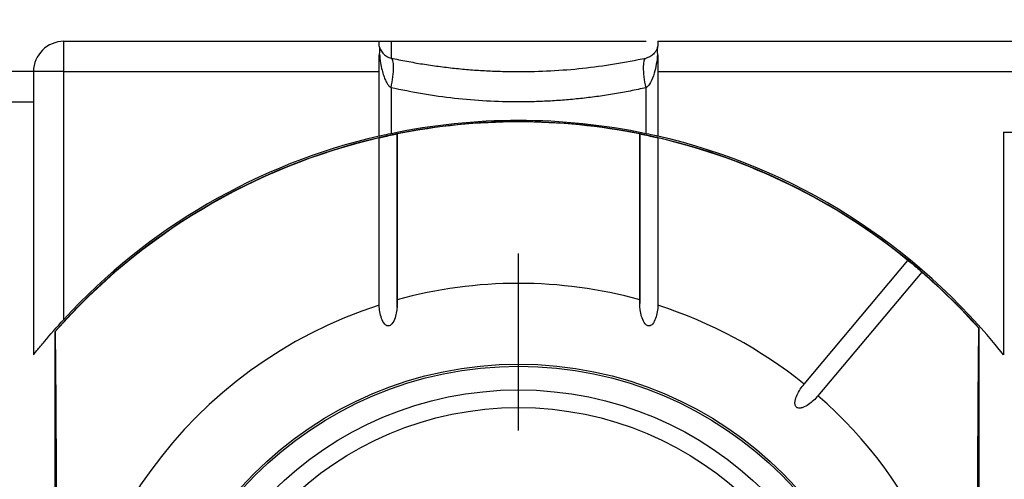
# Model space of a CAD drawing. Header units: millimetres. Extents: x 6 to 273, y 6 to 210.
# Tile 30 of 47: x 143.74 to 159.98, y 120.84 to 128.42. Entities that reach past the tile are written whole.
import ezdxf

# ---------------------------------------------------------------- set-up
doc = ezdxf.new("R2010")
doc.units = ezdxf.units.MM
doc.linetypes.add('SLD-Center', pattern=[19.05, 15.24, -1.27, 1.27, -1.27])
doc.linetypes.add('SLD-Solid', pattern=[0])
doc.layers.add('CENTER', color=40, linetype='SLD-Center')
doc.layers.add('DIMENSIONS', color=140, linetype='SLD-Solid', lineweight=25)
doc.styles.add('SLDTEXTSTYLE0', font='VERDANA.TTF')
doc.dimstyles.new('SLDDIMSTYLE0', dxfattribs={"dimtxt": 2.158008, "dimasz": 3.302, "dimexe": 0, "dimexo": 0.0625, "dimgap": 0.539502, "dimtad": 0, "dimtih": 1, "dimtoh": 1, "dimrnd": 1e-09, "dimzin": 4, "dimdsep": 46, "dimtxsty": 'SLDTEXTSTYLE0', "dimsah": 1, "dimcen": 0.09, "dimadec": 0, "dimazin": 1, "dimtfac": 1, "dimtofl": 0, "dimtmove": 0, "dimatfit": 3, "dimfxl": 0, "dimfrac": 2, "dimtolj": 1, "dimtzin": 12, "dimarcsym": 0})

# ---------------------------------------------------------------- blocks, each defined once
blk = doc.blocks.new('_D_5')
at = {"layer": 'DIMENSIONS'}
for p, q in [((118.966, 128.837), (118.966, 147.242)), ((244.966, 128.337), (244.966, 147.242)), ((118.966, 144.067), (180.659, 144.067)), ((183.584, 144.067), (182.859, 144.067)), ((182.859, 144.067), (182.859, 140.637)), ((189.996, 144.067), (190.721, 144.067)), ((190.721, 144.067), (190.721, 140.637)), ((244.966, 144.067), (192.92, 144.067)), ((182.859, 140.637), (183.584, 140.637)), ((190.721, 140.637), (189.996, 140.637))]:
    blk.add_line(p, q, dxfattribs=at)
for points in [[(118.966, 144.067), (122.268, 143.559), (122.268, 144.575)], [(244.966, 144.067), (241.664, 144.575), (241.664, 143.559)]]:
    blk.add_solid(points, dxfattribs=at)
at = {"layer": 'DIMENSIONS', "char_height": 2.1167, "attachment_point": 1, "style": 'SLDTEXTSTYLE0'}
for s, insert in [('126.0', (182.686, 147.238)), ('4.96', (183.584, 143.326))]:
    blk.add_mtext(s, dxfattribs=dict(at, insert=insert))
blk = doc.blocks.new('SW_CENTERMARKSYMBOL_7')
at = {"layer": 'CENTER', "color": 0}
for p, q in [((0, 5.08), (0, 7.9985)), ((0, 0), (0, 2.54)), ((-5.08, 0), (-7.9985, 0)), ((0, 0), (-2.54, 0)), ((0, 0), (0, -2.54)), ((0, 0), (2.54, 0)), ((5.08, 0), (7.9985, 0)), ((0, -5.08), (0, -7.9985))]:
    blk.add_line(p, q, dxfattribs=at)

msp = doc.modelspace()

# ---------------------------------------------------------------- linework, layer by layer
for p, q in [((144.466, 127.567), (144.466, 128.067)), ((144.466, 128.067), (149.666, 128.067)), ((149.666, 128.035), (149.666, 128.067)), ((149.666, 128.067), (149.864, 128.067)), ((149.864, 128.067), (149.864, 127.79)), ((149.864, 128.067), (154.069, 128.067)), ((154.266, 128.067), (167.566, 128.067)), ((154.266, 128.067), (154.266, 128.035)), ((149.666, 127.567), (149.666, 127.743)), ((154.266, 127.743), (154.266, 127.567)), ((143.966, 127.567), (143.066, 127.567)), ((143.966, 127.567), (143.966, 127.067)), ((144.466, 127.567), (143.966, 127.567)), ((144.466, 123.48), (144.466, 127.567)), ((144.466, 127.567), (149.666, 127.567)), ((149.666, 126.504), (149.666, 127.567)), ((154.266, 127.567), (154.266, 126.504)), ((154.266, 127.567), (167.566, 127.567)), ((149.864, 127.302), (149.864, 126.548)), ((154.069, 126.548), (154.069, 127.302)), ((143.066, 127.067), (143.966, 127.067)), ((143.966, 127.067), (143.966, 122.895)), ((149.965, 126.539), (149.965, 123.802)), ((149.966, 123.674), (149.966, 126.551)), ((153.966, 126.553), (153.966, 123.743)), ((153.967, 123.802), (153.967, 126.539)), ((159.966, 126.567), (167.566, 126.567)), ((159.966, 126.567), (159.966, 122.895)), ((149.667, 123.713), (149.667, 126.474)), ((154.265, 126.474), (154.265, 123.713)), ((156.676, 122.412), (158.388, 124.453)), ((158.618, 124.261), (156.905, 122.22)), ((144.316, 123.276), (144.325, 123.279)), ((144.316, 123.276), (144.316, 109.858)), ((159.557, 123.336), (159.566, 123.332)), ((159.566, 109.801), (159.566, 123.332))]:
    msp.add_line(p, q)
at = {"flags": 128}
for points in [[(144.325, 123.279), (144.334, 122.113), (144.34, 120.914), (144.345, 119.69), (144.348, 118.448), (144.35, 117.195), (144.35, 115.939), (144.348, 114.686), (144.345, 113.444), (144.34, 112.22), (144.334, 111.021), (144.325, 109.855)], [(159.557, 109.798), (159.549, 110.974), (159.542, 112.182), (159.537, 113.416), (159.534, 114.669), (159.532, 115.933), (159.532, 117.201), (159.534, 118.465), (159.537, 119.717), (159.542, 120.952), (159.549, 122.16), (159.557, 123.336)]]:
    msp.add_lwpolyline(points, dxfattribs=at)
for radius in [6.175, 6.14, 5.75, 5.458]:
    msp.add_circle((151.966, 116.567), radius)
for centre, radius, start, end in [((144.466, 127.567), 0.5, 90, 180), ((151.966, 116.567), 10.175, 41.675, 138.7503), ((151.966, 116.567), 10.17, 78.6534, 101.3466), ((151.966, 116.567), 10.17, 103.0639, 138.7014), ((151.966, 116.567), 10.2, 103.0317, 137.3321), ((151.966, 116.567), 10.17, 50.8451, 76.9361), ((151.966, 116.567), 10.2, 38.3427, 76.9683), ((151.966, 116.567), 10.17, 41.7236, 49.1549), ((151.966, 116.567), 7.507, 74.5401, 105.4599), ((151.966, 116.567), 7.507, 107.8335, 252.1665), ((151.966, 116.567), 7.507, 51.145, 72.1665), ((151.966, 116.567), 7.507, 311.145, 48.855)]:
    msp.add_arc(centre, radius, start, end)
for points in [[(149.674, 127.975), (149.667, 128), (149.666, 128.02), (149.666, 128.035)], [(154.266, 128.035), (154.266, 128.02), (154.265, 128), (154.259, 127.975)], [(149.666, 127.743), (149.666, 127.783), (149.667, 127.821), (149.674, 127.856)], [(154.259, 127.856), (154.265, 127.821), (154.266, 127.783), (154.266, 127.743)], [(149.864, 127.302), (149.889, 127.426), (149.919, 127.674), (149.889, 127.785), (149.864, 127.79)], [(154.069, 127.302), (154.043, 127.426), (154.014, 127.674), (154.043, 127.785), (154.069, 127.79)], [(149.864, 126.548), (150.549, 126.692), (151.25, 126.767), (151.966, 126.767)], [(151.966, 126.767), (152.683, 126.767), (153.383, 126.692), (154.069, 126.548)]]:
    msp.add_open_spline(points, degree=3)
for points, knots in [([(149.674, 127.856), (149.677, 127.873), (149.678, 127.89), (149.679, 127.905), (149.68, 127.918), (149.68, 127.931), (149.679, 127.942), (149.678, 127.954), (149.676, 127.965), (149.674, 127.975)], [0, 0, 0, 0, 0.0000643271, 0.0000643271, 0.0000643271, 0.0001166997, 0.0001166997, 0.0001166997, 0.0001700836, 0.0001700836, 0.0001700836, 0.0001700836]), ([(149.674, 127.975), (149.68, 127.95), (149.701, 127.9), (149.745, 127.85), (149.8, 127.811), (149.838, 127.796), (149.864, 127.79)], [0.211804, 0.211804, 0.211804, 0.211804, 0.52481, 0.846674, 1.007606, 1.329504, 1.329504, 1.329504, 1.329504]), ([(149.674, 127.856), (149.678, 127.807), (149.688, 127.718), (149.712, 127.598), (149.738, 127.504), (149.767, 127.43), (149.797, 127.374), (149.827, 127.33), (149.853, 127.31), (149.864, 127.302)], [0, 0, 0, 0, 0.245311, 0.449814, 0.613771, 0.738897, 0.844073, 0.930426, 1, 1, 1, 1]), ([(154.259, 127.975), (154.254, 127.959), (154.245, 127.929), (154.221, 127.889), (154.194, 127.858), (154.166, 127.833), (154.136, 127.814), (154.105, 127.8), (154.08, 127.793), (154.069, 127.79)], [0, 0, 0, 0, 0.245311, 0.449814, 0.613771, 0.738897, 0.844073, 0.930426, 1, 1, 1, 1]), ([(154.259, 127.856), (154.25, 127.741), (154.218, 127.559), (154.146, 127.378), (154.095, 127.319), (154.069, 127.302)], [-1.329503, -1.329503, -1.329503, -1.329503, -0.855564, -0.533701, -0.211837, -0.211837, -0.211837, -0.211837]), ([(154.259, 127.975), (154.257, 127.966), (154.255, 127.955), (154.254, 127.945), (154.253, 127.934), (154.253, 127.922), (154.253, 127.91), (154.254, 127.893), (154.256, 127.875), (154.259, 127.856)], [0, 0, 0, 0, 0.0000495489, 0.0000495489, 0.0000495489, 0.000099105, 0.000099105, 0.000099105, 0.00017035, 0.00017035, 0.00017035, 0.00017035]), ([(149.864, 127.79), (149.95, 127.773), (150.122, 127.737), (150.383, 127.692), (150.646, 127.654), (150.909, 127.622), (151.172, 127.598), (151.437, 127.58), (151.701, 127.57), (152.055, 127.565), (152.497, 127.577), (153.026, 127.619), (153.552, 127.688), (153.896, 127.756), (154.069, 127.79)], [0, 0, 0, 0, 0.063321, 0.126314, 0.189028, 0.251508, 0.313802, 0.375955, 0.438016, 0.500031, 0.624098, 0.748535, 0.873713, 1, 1, 1, 1]), ([(154.069, 127.302), (153.983, 127.283), (153.81, 127.245), (153.549, 127.198), (153.287, 127.158), (153.024, 127.125), (152.76, 127.099), (152.496, 127.081), (152.231, 127.07), (151.878, 127.064), (151.436, 127.076), (150.907, 127.121), (150.38, 127.193), (150.036, 127.265), (149.864, 127.302)], [0, 0, 0, 0, 0.063321, 0.126314, 0.189028, 0.251508, 0.313802, 0.375955, 0.438016, 0.500031, 0.624098, 0.748535, 0.873713, 1, 1, 1, 1]), ([(149.666, 126.504), (149.666, 126.504), (149.687, 126.509), (149.759, 126.525), (149.808, 126.536), (149.864, 126.548)], [0, 0, 0, 0, 0.5, 0.5, 1, 1, 1, 1]), ([(149.667, 126.474), (149.672, 126.475), (149.689, 126.48), (149.743, 126.493), (149.782, 126.502), (149.868, 126.52), (149.911, 126.529), (149.961, 126.538), (149.969, 126.54), (149.965, 126.539)], [0, 0, 0, 0, 0.25, 0.25, 0.5, 0.5, 0.75, 0.75, 1, 1, 1, 1]), ([(153.967, 126.539), (153.963, 126.54), (153.972, 126.538), (154.021, 126.529), (154.063, 126.52), (154.15, 126.502), (154.189, 126.493), (154.244, 126.48), (154.261, 126.475), (154.265, 126.474)], [0, 0, 0, 0, 0.25, 0.25, 0.5, 0.5, 0.75, 0.75, 1, 1, 1, 1]), ([(154.069, 126.548), (154.124, 126.536), (154.174, 126.525), (154.246, 126.509), (154.266, 126.504), (154.266, 126.504)], [0, 0, 0, 0, 0.5, 0.5, 1, 1, 1, 1]), ([(158.388, 124.453), (158.388, 124.454), (158.399, 124.446), (158.439, 124.414), (158.471, 124.387), (158.538, 124.332), (158.569, 124.304), (158.608, 124.27), (158.618, 124.261), (158.618, 124.261)], [0, 0, 0, 0, 0.25, 0.25, 0.5, 0.5, 0.75, 0.75, 1, 1, 1, 1]), ([(149.965, 123.802), (149.969, 123.728), (149.964, 123.656), (149.943, 123.549), (149.933, 123.513), (149.905, 123.444), (149.888, 123.41), (149.844, 123.376), (149.825, 123.369), (149.789, 123.375), (149.773, 123.386), (149.735, 123.427), (149.719, 123.462), (149.682, 123.566), (149.671, 123.639), (149.667, 123.713)], [0, 0, 0, 0, 0.25, 0.25, 0.375, 0.375, 0.5, 0.5, 0.5625, 0.5625, 0.625, 0.625, 0.75, 0.75, 1, 1, 1, 1]), ([(154.265, 123.713), (154.262, 123.639), (154.251, 123.566), (154.214, 123.462), (154.198, 123.428), (154.161, 123.387), (154.145, 123.375), (154.109, 123.368), (154.09, 123.375), (154.045, 123.409), (154.028, 123.443), (154, 123.511), (153.99, 123.547), (153.969, 123.655), (153.964, 123.728), (153.967, 123.802)], [0, 0, 0, 0, 0.25, 0.25, 0.375, 0.375, 0.4375, 0.4375, 0.5, 0.5, 0.625, 0.625, 0.75, 0.75, 1, 1, 1, 1]), ([(143.966, 122.895), (143.966, 122.895), (143.989, 122.923), (144.056, 123.007), (144.1, 123.06), (144.242, 123.23), (144.352, 123.356), (144.466, 123.48)], [0, 0, 0, 0, 0.25, 0.25, 0.5, 0.5, 1, 1, 1, 1]), ([(156.905, 122.22), (156.859, 122.165), (156.808, 122.116), (156.72, 122.056), (156.689, 122.038), (156.638, 122.02), (156.62, 122.016), (156.584, 122.015), (156.565, 122.019), (156.538, 122.042), (156.53, 122.06), (156.524, 122.096), (156.525, 122.114), (156.534, 122.167), (156.546, 122.201), (156.59, 122.298), (156.63, 122.358), (156.676, 122.412)], [0, 0, 0, 0, 0.25, 0.25, 0.375, 0.375, 0.4375, 0.4375, 0.5, 0.5, 0.5625, 0.5625, 0.625, 0.625, 0.75, 0.75, 1, 1, 1, 1])]:
    msp.add_open_spline(points, degree=3, knots=knots)

# ---------------------------------------------------------------- block references
at = {"layer": 'CENTER'}
msp.add_blockref('SW_CENTERMARKSYMBOL_7', (151.966, 116.567), dxfattribs=at)

# ---------------------------------------------------------------- dimensions: what is measured, and where the dimension line sits
at = {"layer": 'DIMENSIONS'}
dim = msp.add_linear_dim(base=(118.966, 144.067), p1=(244.966, 127.067), p2=(118.966, 127.567), dimstyle='SLDDIMSTYLE0', dxfattribs=at)
dim.commit()
dim.dimension.update_dxf_attribs({"geometry": '_D_5', "text_midpoint": (186.79, 144.067), "dimtype": 160})

doc.saveas('drawing.dxf')
